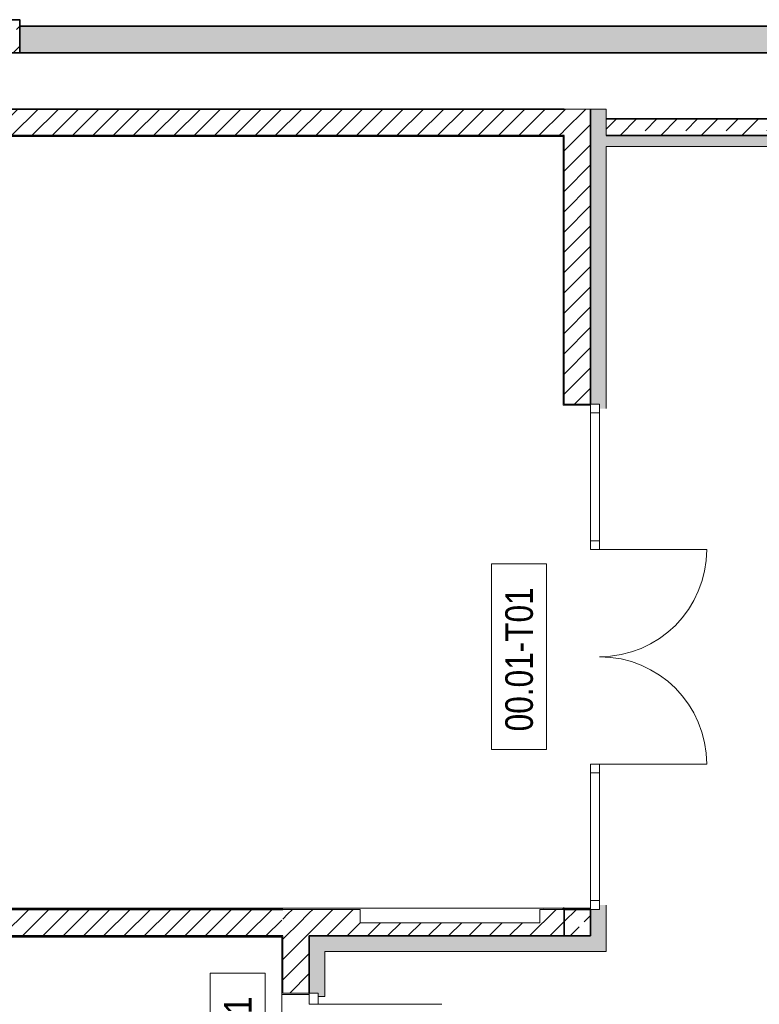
# Model space of a CAD drawing. Header units: metres. Extents: x -58265 to 854892, y -56510 to 35250.
# Tile 8 of 47: x -25800 to -19096, y -8745 to 180. Entities that reach past the tile are written whole.
import ezdxf

# ---------------------------------------------------------------- set-up
doc = ezdxf.new("R2010")
doc.units = ezdxf.units.M
doc.header["$LTSCALE"] = 0.05
doc.header["$PDSIZE"] = 0.8
for name, color, linetype in [('0._Pikto für Layout_4_A_1_Bauteilschraffuren', 7, 'Continuous'), ('0._Pikto für Layout_4_A_1_Decken_UHD_3D', 7, 'Continuous'), ('0._Pikto für Layout_4_A_1_Fenster', 7, 'Continuous'), ('0._Pikto für Layout_4_A_1_Stützen', 7, 'Continuous'), ('0._Pikto für Layout_4_A_1_Türen', 7, 'Continuous'), ('0._Pikto für Layout_4_A_1_Türen_Text', 7, 'Continuous'), ('0._Pikto für Layout_4_A_1_Wände_Außen', 7, 'Continuous'), ('0._Pikto für Layout_4_A_1_Wände_Innen_Massiv', 7, 'Continuous')]:
    doc.layers.add(name, color=color, linetype=linetype)
doc.styles.add('ERSTELLTER_STIL_2', font='txt')
pattern_1 = [(45, (0, 3e-11), (-91.9239, 91.9239), [])]
pattern_2 = [(0, (0, 3e-11), (0, 173.2051), [0, -100]), (0, (50, 86.6), (0, 173.2051), [0, -100])]
pattern_3 = [(45, (0, 3e-11), (-183.8478, 183.8478), []), (45, (-91.92, 91.92), (-183.8478, 183.8478), [195, -65])]

msp = doc.modelspace()

# ---------------------------------------------------------------- hatches: boundary and pattern name
at = {"layer": '0._Pikto für Layout_4_A_1_Bauteilschraffuren', "linetype": 'Continuous', "lineweight": 18}
h = msp.add_hatch(dxfattribs=at)
h.set_pattern_fill('Beton__Stahlbeton_0004', color=9, style=0, pattern_type=2)
h.set_pattern_definition(pattern_3)
h.paths.add_polyline_path([(-25800, -120), (-25800, 180), (-26100, 180), (-26100, -120)])
for points in [[(-17450, 120), (-25800, 120), (-25800, -120), (-17450, -120)], [(-20625, -630), (-20625, -3305), (-20545, -3305), (-20545, -3345), (-20485, -3345), (-20485, -630)], [(875, -870), (-20485, -870), (-20485, -970), (875, -970)], [(-20625, -8125), (-20485, -8125), (-20485, -7845), (-20545, -7845), (-20545, -7885), (-20625, -7885)], [(-23175, -8265), (-23035, -8265), (-23175, -8125)], [(-23175, -8125), (-23035, -8265), (-23035, -8125)], [(-23035, -8125), (-23035, -8265), (-20625, -8265), (-20625, -8125)], [(-20625, -8125), (-20485, -8265), (-20485, -8125)], [(-20625, -8125), (-20625, -8265), (-20485, -8265)], [(-23175, -8645), (-23095, -8645), (-23095, -8675), (-23035, -8675), (-23035, -8265), (-23175, -8265)]]:
    msp.add_hatch(color=9, dxfattribs=at).paths.add_polyline_path(points)
h = msp.add_hatch(dxfattribs=at)
h.set_pattern_fill('MW_Kalksandstein_0004', color=9, style=0, pattern_type=2)
h.set_pattern_definition(pattern_1)
h.paths.add_polyline_path([(-31185, -870), (-20875, -870), (-20875, -630), (-31185, -630)])
h = msp.add_hatch(dxfattribs=at)
h.set_pattern_fill('MW_Kalksandstein_0004', color=9, style=0, pattern_type=2)
h.set_pattern_definition(pattern_1)
h.paths.add_polyline_path([(-20875, -630), (-20875, -870), (-20865, -870), (-20865, -630)])
h = msp.add_hatch(dxfattribs=at)
h.set_pattern_fill('MW_Kalksandstein_0004', color=9, style=0, pattern_type=2)
h.set_pattern_definition(pattern_1)
h.paths.add_polyline_path([(-20865, -630), (-20865, -870), (-20625, -870), (-20625, -630)])
h = msp.add_hatch(dxfattribs=at)
h.set_pattern_fill('Beton__Stahlbeton_0004', color=9, style=0, pattern_type=2)
h.set_pattern_definition(pattern_3)
h.paths.add_polyline_path([(725, -720), (-20485, -720), (-20485, -870), (725, -870)])
h = msp.add_hatch(dxfattribs=at)
h.set_pattern_fill('Verputz_0004', color=9, style=0, pattern_type=2)
h.set_pattern_definition(pattern_2)
h.paths.add_polyline_path([(-31185, -880), (-20875, -880), (-20875, -870), (-31185, -870)])
h = msp.add_hatch(dxfattribs=at)
h.set_pattern_fill('Verputz_0004', color=9, style=0, pattern_type=2)
h.set_pattern_definition(pattern_2)
h.paths.add_polyline_path([(-20875, -870), (-20875, -880), (-20865, -880), (-20865, -870)])
h = msp.add_hatch(dxfattribs=at)
h.set_pattern_fill('Verputz_0004', color=9, style=0, pattern_type=2)
h.set_pattern_definition(pattern_2)
h.paths.add_polyline_path([(-20865, -880), (-20875, -3305), (-20865, -3305)])
h = msp.add_hatch(dxfattribs=at)
h.set_pattern_fill('MW_Kalksandstein_0004', color=9, style=0, pattern_type=2)
h.set_pattern_definition(pattern_1)
h.paths.add_polyline_path([(-20865, -870), (-20865, -3305), (-20625, -3305), (-20625, -870)])
h = msp.add_hatch(dxfattribs=at)
h.set_pattern_fill('Verputz_0004', color=9, style=0, pattern_type=2)
h.set_pattern_definition(pattern_2)
h.paths.add_polyline_path([(-20875, -3305), (-20875, -3315), (-20625, -3315), (-20625, -3305), (-20865, -3305)])
h = msp.add_hatch(dxfattribs=at)
h.set_pattern_fill('MW_Kalksandstein_0004', color=9, style=0, pattern_type=2)
h.set_pattern_definition(pattern_1)
h.paths.add_polyline_path([(-31185, -8125), (-23425, -8125), (-23425, -7885), (-31185, -7885)])
h = msp.add_hatch(dxfattribs=at)
h.set_pattern_fill('Verputz_0004', color=9, style=0, pattern_type=2)
h.set_pattern_definition(pattern_2)
h.paths.add_polyline_path([(-31175, -7885), (-23425, -7885), (-31175, -7875)])
h = msp.add_hatch(dxfattribs=at)
h.set_pattern_fill('MW_Kalksandstein_0004', color=9, style=0, pattern_type=2)
h.set_pattern_definition(pattern_1)
h.paths.add_polyline_path([(-23425, -8125), (-23415, -7885)])
h = msp.add_hatch(dxfattribs=at)
h.set_pattern_fill('Verputz_0004', color=9, style=0, pattern_type=2)
h.set_pattern_definition(pattern_2)
h.paths.add_polyline_path([(-23415, -7875), (-22715, -7885)])
h = msp.add_hatch(dxfattribs=at)
h.set_pattern_fill('MW_Kalksandstein_0004', color=9, style=0, pattern_type=2)
h.set_pattern_definition(pattern_1)
h.paths.add_polyline_path([(-23415, -7885), (-23175, -8125), (-23175, -7885)])
h = msp.add_hatch(dxfattribs=at)
h.set_pattern_fill('MW_Kalksandstein_0004', color=9, style=0, pattern_type=2)
h.set_pattern_definition(pattern_1)
h.paths.add_polyline_path([(-23175, -8125), (-23415, -7885), (-23415, -8125)])
h = msp.add_hatch(dxfattribs=at)
h.set_pattern_fill('MW_Kalksandstein_0004', color=9, style=0, pattern_type=2)
h.set_pattern_definition(pattern_1)
h.paths.add_polyline_path([(-23175, -7885), (-23175, -8125), (-20865, -8125), (-20865, -7885), (-21085, -7885), (-21085, -8005), (-22715, -8005), (-22715, -7885)])
h = msp.add_hatch(dxfattribs=at)
h.set_pattern_fill('Verputz_0004', color=9, style=0, pattern_type=2)
h.set_pattern_definition(pattern_2)
h.paths.add_polyline_path([(-21085, -7885), (-20875, -7885), (-21085, -7875)])
h = msp.add_hatch(dxfattribs=at)
h.set_pattern_fill('Verputz_0004', color=9, style=0, pattern_type=2)
h.set_pattern_definition(pattern_2)
h.paths.add_polyline_path([(-20875, -7885), (-20865, -7885), (-20625, -7885), (-20625, -7875), (-20875, -7875)])
h = msp.add_hatch(dxfattribs=at)
h.set_pattern_fill('Beton__Stahlbeton_0004', color=9, style=0, pattern_type=2)
h.set_pattern_definition(pattern_3)
h.paths.add_polyline_path([(-20625, -7885), (-20865, -7885), (-20865, -8125), (-20625, -8125)])
h = msp.add_hatch(dxfattribs=at)
h.set_pattern_fill('Verputz_0004', color=9, style=0, pattern_type=2)
h.set_pattern_definition(pattern_2)
h.paths.add_polyline_path([(-31425, -8135), (-23425, -8135), (-23425, -8125), (-31425, -8125)])
h = msp.add_hatch(dxfattribs=at)
h.set_pattern_fill('Verputz_0004', color=9, style=0, pattern_type=2)
h.set_pattern_definition(pattern_2)
h.paths.add_polyline_path([(-23425, -8135), (-23425, -8645), (-23415, -8135)])
h = msp.add_hatch(dxfattribs=at)
h.set_pattern_fill('MW_Kalksandstein_0004', color=9, style=0, pattern_type=2)
h.set_pattern_definition(pattern_1)
h.paths.add_polyline_path([(-23175, -8125), (-23415, -8125), (-23415, -8645), (-23175, -8645)])
h = msp.add_hatch(dxfattribs=at)
h.set_pattern_fill('Verputz_0004', color=9, style=0, pattern_type=2)
h.set_pattern_definition(pattern_2)
h.paths.add_polyline_path([(-23425, -8645), (-23175, -8655), (-23415, -8645)])

# ---------------------------------------------------------------- linework, layer by layer
at = {"layer": '0._Pikto für Layout_4_A_1_Decken_UHD_3D', "color": 9, "linetype": 'Continuous', "lineweight": 18, "flags": 128}
msp.add_lwpolyline([(-35415, -880), (-35415, -10115), (-25925, -10115), (-25925, -11469), (-23425, -11469), (-23425, -8135), (-31435, -8135), (-31435, -125), (-32985, -125), (-32985, -880)], close=True, dxfattribs=at)
at = {"layer": '0._Pikto für Layout_4_A_1_Fenster', "color": 9, "linetype": 'Continuous', "lineweight": 13}
for p, q in [((-20875.001, -3305), (-20875.001, -3315.001)), ((-20625.001, -3315.001), (-20875.001, -3315.001)), ((-20625.001, -3305), (-20625.001, -3384.999)), ((-20545, -3305), (-20625.001, -3305)), ((-20625.001, -3384.999), (-20625.001, -4542.5)), ((-20625.001, -3384.999), (-20545, -3384.999)), ((-20545, -3384.999), (-20545, -3305)), ((-20545, -4542.5), (-20545, -3384.999)), ((-20545, -4542.5), (-20625.001, -4542.5)), ((-20625.001, -4542.5), (-20545, -4542.5)), ((-20625.001, -7805), (-20625.001, -6647.499)), ((-20545, -6647.499), (-20625.001, -6647.499)), ((-20625.001, -6647.499), (-20545, -6647.499)), ((-20545, -6647.499), (-20545, -7805)), ((-20625.001, -7884.999), (-20625.001, -7805)), ((-20625.001, -7805), (-20545, -7805)), ((-20545, -7805), (-20545, -7884.999)), ((-20625.001, -7875.001), (-20875.001, -7875.001)), ((-20545, -7884.999), (-20625.001, -7884.999))]:
    msp.add_line(p, q, dxfattribs=at)
at = {"layer": '0._Pikto für Layout_4_A_1_Stützen', "color": 9, "linetype": 'Continuous', "lineweight": 35, "flags": 128}
msp.add_lwpolyline([(-25800, -120), (-25800, 180), (-26100, 180), (-26100, -120)], close=True, dxfattribs=at)
for points in [[(-20865, -7875), (-20875, -7875), (-20875, -7885)], [(-20625, -7885), (-20865, -7885), (-20865, -8125)]]:
    msp.add_lwpolyline(points, dxfattribs=at)
at = {"layer": '0._Pikto für Layout_4_A_1_Türen', "color": 9, "linetype": 'Continuous', "lineweight": 18}
for p, q in [((-20625.001, -4542.5), (-20625.001, -4622.499)), ((-20545, -4542.5), (-20625.001, -4542.5)), ((-20545, -4622.499), (-20545, -4542.5)), ((-20625.001, -4622.499), (-20545, -4622.499)), ((-20545, -4622.499), (-19572.5, -4622.499)), ((-20625.001, -6647.499), (-20625.001, -6567.5)), ((-20625.001, -6567.5), (-20545, -6567.5)), ((-20545, -6567.5), (-20545, -6647.499)), ((-20545, -6567.5), (-19572.5, -6567.5)), ((-20545, -6647.499), (-20625.001, -6647.499)), ((-23425, -8645), (-23425, -8655)), ((-23175, -8655), (-23425, -8655)), ((-23175, -8644.999), (-23175, -8745)), ((-23095.001, -8644.999), (-23175, -8644.999)), ((-23095.001, -8745), (-23095.001, -8644.999)), ((-23175, -8745), (-23095.001, -8745)), ((-23095.001, -8745), (-21975, -8745))]:
    msp.add_line(p, q, dxfattribs=at)
at = {"layer": '0._Pikto für Layout_4_A_1_Türen', "color": 9, "linetype": 'Continuous', "lineweight": 13}
for p, q in [((-23095.001, -8644.999), (-23175, -8644.999)), ((-23095.001, -8644.999), (-23175, -8644.999)), ((-23095.001, -8674.999), (-23095.001, -8644.999)), ((-23095.001, -8674.999), (-23095.001, -8644.999)), ((-23034.999, -8674.999), (-23095.001, -8674.999))]:
    msp.add_line(p, q, dxfattribs=at)
for centre, start, end in [((-20545, -4622.5), 270, 0), ((-20545, -6567.5), 0, 90)]:
    msp.add_arc(centre, 972.5, start, end, dxfattribs=at)
at = {"layer": '0._Pikto für Layout_4_A_1_Türen_Text', "color": 9, "linetype": 'Continuous', "lineweight": 13, "flags": 128}
for points in [[(-21025, -4753.28), (-21525, -4753.28), (-21525, -6436.72), (-21025, -6436.72)], [(-23575, -8463.28), (-24075, -8463.28), (-24075, -10146.72), (-23575, -10146.72)]]:
    msp.add_lwpolyline(points, close=True, dxfattribs=at)
at = {"layer": '0._Pikto für Layout_4_A_1_Wände_Außen', "color": 9, "linetype": 'Continuous', "lineweight": 35}
for p, q in [((-20865, -629.999), (-20875.001, -629.999)), ((-20865, -629.999), (-20875.001, -629.999)), ((-20625.001, -870), (-20625.001, -629.999)), ((-20875.001, -870), (-20865, -870)), ((-20875.001, -870), (-20865, -870)), ((-20625.001, -3305), (-20625.001, -870)), ((-20485, -870), (724.999, -870)), ((-23415, -7885), (-23425, -7885)), ((-23415, -7885), (-23425, -7885)), ((-20625.001, -8125), (-20625.001, -7884.999)), ((-20625.001, -8125), (-20625.001, -7884.999)), ((-23425, -8125), (-23415, -8125)), ((-23425, -8125), (-23415, -8125)), ((-23175, -8125), (-23175, -8264.999)), ((-23175, -8125), (-20865, -8125)), ((-23175, -8125), (-23175, -8264.999)), ((-20865, -8125), (-20625.001, -8125)), ((-23175, -8644.999), (-23175, -8264.999))]:
    msp.add_line(p, q, dxfattribs=at)
at = {"layer": '0._Pikto für Layout_4_A_1_Wände_Außen', "color": 9, "linetype": 'Continuous', "lineweight": 18}
for p, q in [((-20865, -870), (-20865, -3305)), ((-20875.001, -3305), (-20875.001, -3315.001)), ((-20625.001, -3315.001), (-20875.001, -3315.001)), ((-20865, -3305), (-20625.001, -3305)), ((-23175, -7884.999), (-23414.999, -7884.999)), ((-22715.001, -7884.999), (-23175, -7884.999)), ((-20865, -7884.999), (-21085, -7884.999)), ((-20625.001, -7875.001), (-20875.001, -7875.001)), ((-20865, -7884.999), (-20625.001, -7884.999)), ((-23414.999, -8125), (-23414.999, -8644.999)), ((-23175, -8655), (-23425, -8655)), ((-23425, -8655), (-23425, -8655)), ((-23414.999, -8644.999), (-23175, -8644.999))]:
    msp.add_line(p, q, dxfattribs=at)
at = {"layer": '0._Pikto für Layout_4_A_1_Wände_Außen', "color": 9, "linetype": 'Continuous', "lineweight": 13}
for p, q in [((-20625.001, -3305), (-20625.001, -3315.001)), ((-23095.001, -8644.999), (-23175, -8644.999)), ((-23175, -8645), (-23175, -8655)), ((-23095.001, -8674.999), (-23095.001, -8644.999)), ((-23034.999, -8674.999), (-23095.001, -8674.999))]:
    msp.add_line(p, q, dxfattribs=at)
at = {"layer": '0._Pikto für Layout_4_A_1_Wände_Außen', "color": 9, "linetype": 'Continuous', "lineweight": 13, "flags": 128}
for points in [[(-20865, -630), (-20875, -630)], [(-20625, -630), (-20865, -630)], [(-20485, -630), (-20625, -630)], [(-20485, -870), (-20485, -720)], [(-20485, -8265), (-20485, -8125)]]:
    msp.add_lwpolyline(points, dxfattribs=at)
at = {"layer": '0._Pikto für Layout_4_A_1_Wände_Außen', "color": 9, "linetype": 'Continuous', "lineweight": 18, "flags": 128}
for points in [[(-20485, -870), (-20485, -630)], [(-20875, -880), (-20875, -3305)], [(-20485, -970), (875, -970)], [(-20485, -3345), (-20485, -970)], [(-20485, -8125), (-20485, -7845)], [(-22715, -7875), (-23425, -7875)], [(-21085, -7875), (-22715, -7875)], [(-22715, -7885), (-22715, -8005)], [(-20875, -7875), (-21085, -7875)], [(-21085, -8005), (-21085, -7885)], [(-22715, -8005), (-21085, -8005)], [(-23425, -8135), (-23425, -8645)], [(-23035, -8265), (-20485, -8265)], [(-23035, -8675), (-23035, -8265)]]:
    msp.add_lwpolyline(points, dxfattribs=at)
at = {"layer": '0._Pikto für Layout_4_A_1_Wände_Außen', "color": 9, "linetype": 'Continuous', "lineweight": 35, "flags": 128}
msp.add_lwpolyline([(725, -720), (-20485, -720)], dxfattribs=at)
at = {"layer": '0._Pikto für Layout_4_A_1_Wände_Außen', "color": 9, "linetype": 'Continuous', "lineweight": 35}
msp.add_point((-23175, -8125), dxfattribs=at)
at = {"layer": '0._Pikto für Layout_4_A_1_Wände_Innen_Massiv', "color": 9, "linetype": 'Continuous', "lineweight": 35}
for p, q in [((-31185, -870), (-20875.001, -870)), ((-23425, -7884.999), (-31185, -7884.999)), ((-31185, -8125), (-23425, -8125))]:
    msp.add_line(p, q, dxfattribs=at)
at = {"layer": '0._Pikto für Layout_4_A_1_Wände_Innen_Massiv', "color": 9, "linetype": 'Continuous', "lineweight": 35, "flags": 128}
for points in [[(-17450, 120), (-25800, 120)], [(-25800, -120), (-17450, -120)], [(-20875, -630), (-31185, -630)]]:
    msp.add_lwpolyline(points, dxfattribs=at)
at = {"layer": '0._Pikto für Layout_4_A_1_Wände_Innen_Massiv', "color": 9, "linetype": 'Continuous', "lineweight": 18, "flags": 128}
for points in [[(-31185, -880), (-20875, -880)], [(-23425, -7875), (-31175, -7875)], [(-31435, -8135), (-23425, -8135)]]:
    msp.add_lwpolyline(points, dxfattribs=at)

# ---------------------------------------------------------------- texts
at = {"layer": '0._Pikto für Layout_4_A_1_Türen_Text', "color": 9, "linetype": 'Continuous', "lineweight": 18, "char_height": 250, "attachment_point": 7, "rotation": 90, "style": 'ERSTELLTER_STIL_2'}
for s, insert in [('\\A1;{\\pql;\\pt0;\\fSwis721 Cn BT|b0|i0|c0|p0;\\W1.000000;00.01-T01\\fSwis721 Cn BT|b0|i0|c0|p0;\\W1.000000;\\fSwis721 Cn BT|b0|i0|c0|p0;\\W1.000000;\\fSwis721 Cn BT|b0|i0|c0|p0;\\W1.000000;}', (-21144.955, -6270.7)), ('\\A1;{\\pql;\\pt0;\\fSwis721 Cn BT|b0|i0|c0|p0;\\W1.000000;00.04-T01\\fSwis721 Cn BT|b0|i0|c0|p0;\\W1.000000;\\fSwis721 Cn BT|b0|i0|c0|p0;\\W1.000000;\\fSwis721 Cn BT|b0|i0|c0|p0;\\W1.000000;}', (-23694.955, -9980.7))]:
    msp.add_mtext(s, dxfattribs=dict(at, insert=insert))

doc.saveas('drawing.dxf')
